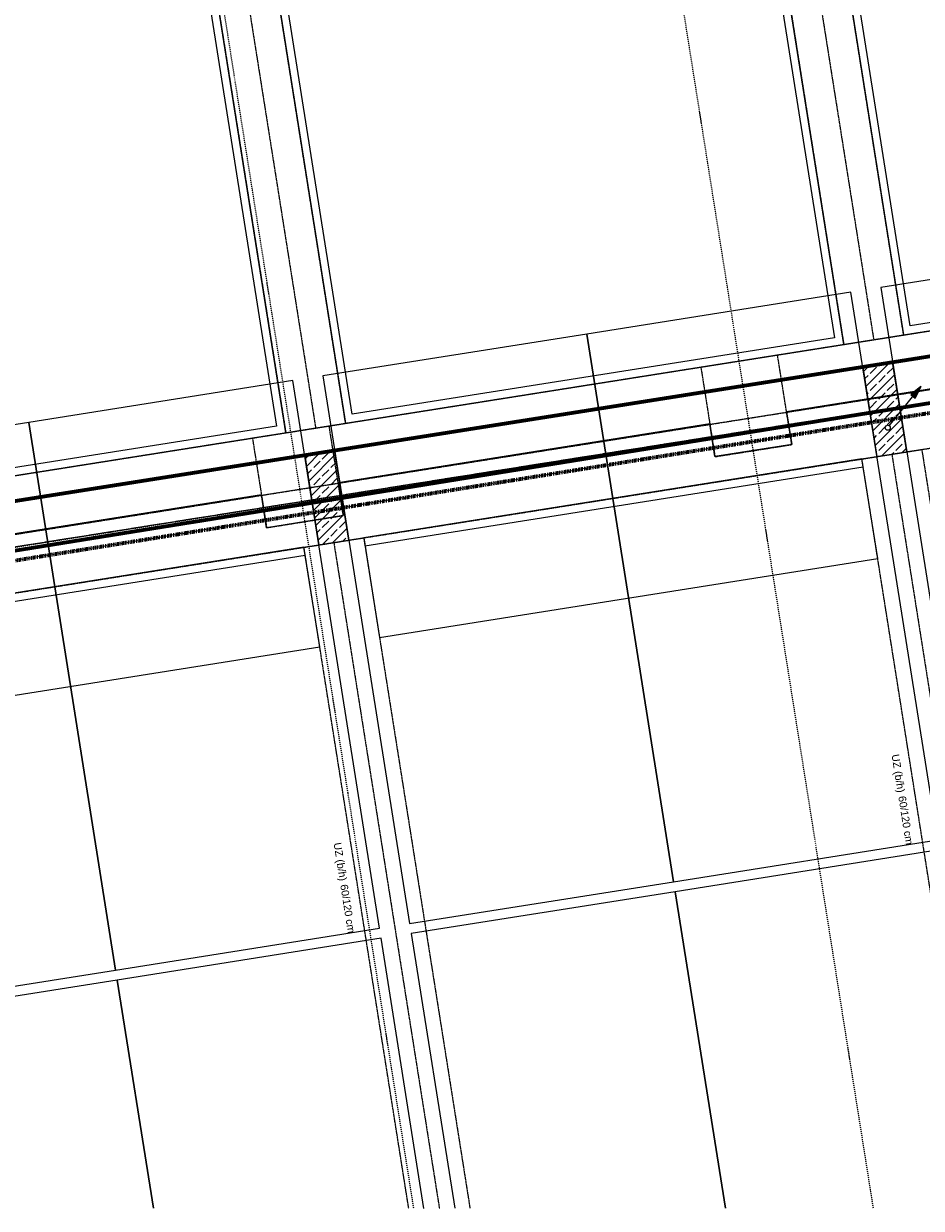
# Model space of a CAD drawing. Header units: millimetres. Extents: x 1523 to 75153, y -41886 to 10268.
# Tile 2 of 54: x 28478 to 37375, y -38700 to -26951. Entities that reach past the tile are written whole.
import ezdxf

# ---------------------------------------------------------------- set-up
doc = ezdxf.new("R2010")
doc.units = ezdxf.units.MM
for name, pattern in [('_Projekt 07 -  _  -  _  -  _  -', [7.5, 3.5, -2, 0, -2]), ('CAx_nichtHalbton', [20001.0584, 10000, -0.5292, 10000, -0.5292]), ('IMPORT-STRICHPUNKT _7_', [20, 10, -5, 0, -5]), ('IMPORT-VERDECKT _8_', [7.5, 5, -2.5]), ('Rasterlinie', [22.225, 12.7, -3.175, 3.175, -3.175])]:
    doc.linetypes.add(name, pattern=pattern)
for name, color, linetype, lineweight, true_color in [('20 A--Träger _ Deckenkonstruktion', 7, 'IMPORT-VERDECKT _8_', 13, 0x656565), ('50 A--Möblierung', 7, 'Continuous', 13, 0x656565), ('90 A--Achsraster _1_50_', 7, 'IMPORT-STRICHPUNKT _7_', 13, 0x656565), ('97 A--Etiketten _ Deckensprung', 7, 'Continuous', 13, 0x656565), ('97 A--Etiketten _ Träger', 7, 'Continuous', 13, 0x656565), ('Neubau_10 A--Stütze', 7, 'Continuous', 13, 0x656565), ('Neubau_10 VSI--Wärmeschutz _veritkal_', 7, 'Continuous', 13, 0x656565), ('Neubau_20 A--Träger _ Deckenkonstruktion', 7, 'IMPORT-VERDECKT _8_', 13, 0x656565), ('Neubau_20 VSI--Wärmeschutz _horizontal_ S_D', 7, 'Continuous', 13, 0x656565), ('Neubau_30 A--Träger _ Dachkonstruktion', 7, 'IMPORT-VERDECKT _8_', 13, 0x656565), ('Xref_706_5_--_ÜP_-1_000_16_Übersichtsplan UG_IFC 2025_01_13_dwg', 7, 'Continuous', 13, 0x767676), ('XX', 7, 'Continuous', 18, 0x804040)]:
    doc.layers.add(name, color=color, linetype=linetype, lineweight=lineweight, true_color=true_color)
for name, color, linetype, lineweight in [('A-____-NOTE-TEXT', 7, 'Continuous', 13), ('Ex_LE-Trasse', 7, 'Continuous', 18), ('S-GRID-____-OTLN', 7, 'Continuous', 9)]:
    doc.layers.add(name, color=color, linetype=linetype, lineweight=lineweight)
doc.styles.add('Arial', font='arial.ttf', dxfattribs={"height": 75})
pattern_1 = [(131.336, (0, 0), (90.10192, 79.25683), []), (131.336, (-45.05, -39.63), (90.10192, 79.25683), [90, -30])]

# ---------------------------------------------------------------- blocks, each defined once
blk = doc.blocks.new('ELT_Leerrohr_Steigepfeil 1_50 - Anfang rauf-28785750-SuD_-1UG gesamt Plot  - Blatt 2')
at = {"layer": 'Ex_LE-Trasse'}
blk.add_circle((0, 0), 25.1, dxfattribs=at)
blk = doc.blocks.new('Xref_706_5_--_ÜP_-1_000_11_Übersichtsplan UG_IFC 2024_09_30_dwg_Standard-Rastermarker_12-V5-SuD_-1UG gesamt Plot  - Blatt 2')
at = {"layer": '90 A--Achsraster _1_50_', "color": 9, "true_color": 0xcbcbcb}
blk.add_line((0, 0), (28500, 0), dxfattribs=at)
blk = doc.blocks.new('Xref_706_5_--_ÜP_-1_000_11_Übersichtsplan UG_IFC 2024_09_30_dwg_Standard-Rastermarker_24-41960578-SuD_-1UG gesamt Plot  - Blatt 2')
at = {"layer": '90 A--Achsraster _1_50_', "color": 9, "true_color": 0xcbcbcb}
blk.add_line((37191, 0), (92370, 0), dxfattribs=at)
blk = doc.blocks.new('Xref_706_5_--_ÜP_-1_000_16_Übersichtsplan UG_IFC 2025_01_13_dwg-35469238-SuD_-1UG gesamt Plot  - Blatt 2')
at = {"layer": 'Neubau_10 A--Stütze', "true_color": 0xcbcbcb}
h = blk.add_hatch(dxfattribs=at)
h.set_pattern_fill('FP_2', color=9, style=0, pattern_type=2)
h.set_pattern_definition(pattern_1)
h.paths.add_polyline_path([(27810, -54637), (27782, -54339), (26886, -54422), (26914, -54721), (26964, -54716)])
h = blk.add_hatch(dxfattribs=at)
h.set_pattern_fill('FP_2', color=9, style=0, pattern_type=2)
h.set_pattern_definition(pattern_1)
h.paths.add_polyline_path([(28331, -60213), (28303, -59914), (27407, -59998), (27435, -60297), (28271, -60219)])
at = {"layer": '20 A--Träger _ Deckenkonstruktion', "color": 9, "true_color": 0xcbcbcb}
for p, q in [((28297, -72218), (23827, -24357)), ((29442, -72111), (25413, -28979)), ((27190, -54185), (26078, -42280)), ((27185, -54182), (26961, -51789)), ((27308, -55503), (27189, -54224)), ((28230, -65322), (27195, -54233)), ((27727, -59983), (27380, -56269)), ((28145, -64464), (27798, -60750))]:
    blk.add_line(p, q, dxfattribs=at)
at = {"layer": '20 A--Träger _ Deckenkonstruktion', "color": 9, "true_color": 0xcbcbcb, "flags": 128}
for points in [[(28415, -73485), (23976, -25955), (24922, -25866), (24675, -23221), (23729, -23309)], [(26812, -56322), (27708, -56239), (27637, -55472), (26741, -55556)], [(27231, -60803), (28127, -60719), (28055, -59953), (27159, -60036)]]:
    blk.add_lwpolyline(points, dxfattribs=at)
at = {"layer": '50 A--Möblierung', "color": 9, "true_color": 0xcbcbcb, "flags": 128}
for points in [[(31615, -53981), (31346, -51093), (25870, -51605), (26139, -54492)], [(31890, -56918), (31643, -54279), (26167, -54791), (26414, -57429)], [(32136, -59556), (31890, -56918), (26414, -57429), (26660, -60068)], [(32411, -62494), (32164, -59855), (26688, -60367), (26934, -63005)], [(32657, -65132), (32411, -62494), (26934, -63005), (27181, -65644)]]:
    blk.add_lwpolyline(points, close=True, dxfattribs=at)
for points in [[(35326, -53935), (31743, -54270), (31989, -56908), (35154, -56613)], [(35154, -56613), (31989, -56908), (32236, -59547), (34983, -59290)], [(34964, -59594), (32264, -59846), (32510, -62484), (34792, -62271)], [(34792, -62271), (32510, -62484), (32757, -65123), (34621, -64949)]]:
    blk.add_lwpolyline(points, dxfattribs=at)
at = {"layer": '90 A--Achsraster _1_50_', "color": 9, "true_color": 0xcbcbcb}
for p, q in [((35248, -55148), (30389, -55602)), ((34957, -59695), (30807, -60082))]:
    blk.add_line(p, q, dxfattribs=at)
at = {"layer": '97 A--Etiketten _ Deckensprung', "color": 9, "true_color": 0xcbcbcb, "flags": 128}
for points in [[(23991, -18590), (27040, -51234), (29123, -73530)], [(25034, -31155), (25309, -34096), (25637, -34065), (25709, -34832), (25380, -34863), (25727, -38576), (26056, -38546), (26132, -39362), (25804, -39393), (26048, -42011), (26377, -41981), (26453, -42797), (26124, -42828), (26471, -46542), (26800, -46511), (26871, -47278), (26543, -47308), (26890, -51022), (27218, -50992), (27290, -51758), (26961, -51789), (27185, -54182)], [(27189, -54224), (27308, -55503), (27637, -55472), (27708, -56239), (27380, -56269), (27727, -59983), (28055, -59953), (28127, -60719), (27798, -60750), (28145, -64464), (28474, -64433), (28546, -65200), (28217, -65230), (28225, -65319)]]:
    blk.add_lwpolyline(points, dxfattribs=at)
at = {"layer": 'Neubau_10 A--Stütze', "color": 9, "true_color": 0xcbcbcb, "flags": 128}
for points in [[(27810, -54637), (27782, -54339), (26886, -54422), (26914, -54721)], [(28331, -60213), (28303, -59914), (27407, -59998), (27435, -60297)]]:
    blk.add_lwpolyline(points, close=True, dxfattribs=at)
at = {"layer": 'Neubau_10 VSI--Wärmeschutz _veritkal_', "color": 9, "true_color": 0xcbcbcb, "flags": 128}
for points in [[(14968, -55305), (13821, -55412), (13829, -55491), (26623, -54296), (26366, -51549), (16212, -52497), (14719, -52636), (13572, -52744), (13580, -52823), (14726, -52716), (16220, -52577), (26294, -51636), (26536, -54224), (16461, -55165), (14968, -55305)], [(16532, -55922), (26607, -54981), (27057, -59800), (16981, -60741), (15488, -60880), (14342, -60987), (14350, -61067), (27144, -59872), (26679, -54894), (13885, -56089), (13892, -56168), (15038, -56061), (16532, -55922)], [(16008, -66456), (14923, -66558), (14930, -66637), (27665, -65448), (27200, -60469), (14405, -61664), (14413, -61744), (15559, -61637), (17052, -61498), (27128, -60556), (27578, -65375), (17502, -66317), (16008, -66456)]]:
    blk.add_lwpolyline(points, dxfattribs=at)
for points in [[(28289, -59765), (28369, -59758), (27903, -54779), (27824, -54787)], [(28809, -65341), (28889, -65333), (28424, -60355), (28345, -60362)]]:
    blk.add_lwpolyline(points, close=True, dxfattribs=at)
at = {"layer": 'Neubau_20 A--Träger _ Deckenkonstruktion', "color": 9, "true_color": 0xcbcbcb}
for p, q in [((13608, -55813), (26651, -54595)), ((14129, -61389), (27172, -60171))]:
    blk.add_line(p, q, dxfattribs=at)
at = {"layer": 'Neubau_20 A--Träger _ Deckenkonstruktion', "color": 9, "true_color": 0xcbcbcb, "flags": 128}
for points in [[(26623, -54296), (13580, -55515), (13636, -56112), (26679, -54894)], [(27144, -59872), (14101, -61090), (14157, -61688), (27200, -60469)]]:
    blk.add_lwpolyline(points, close=True, dxfattribs=at)
at = {"layer": 'Neubau_20 VSI--Wärmeschutz _horizontal_ S_D', "color": 9, "true_color": 0xcbcbcb, "flags": 128}
for points in [[(28289, -59765), (29284, -59672), (28819, -54694), (27824, -54787)], [(28810, -65341), (29805, -65248), (29340, -60269), (28344, -60362)]]:
    blk.add_lwpolyline(points, close=True, dxfattribs=at)
at = {"layer": 'Neubau_30 A--Träger _ Dachkonstruktion', "color": 9, "true_color": 0xcbcbcb}
for p, q in [((27796, -54488), (35336, -53784)), ((28317, -60064), (34973, -59442))]:
    blk.add_line(p, q, dxfattribs=at)
at = {"layer": 'Neubau_30 A--Träger _ Dachkonstruktion', "color": 9, "true_color": 0xcbcbcb, "flags": 128}
for points in [[(35316, -54087), (27824, -54787), (27768, -54189), (35355, -53481)], [(34954, -59745), (28345, -60362), (28289, -59765), (34993, -59139)]]:
    blk.add_lwpolyline(points, dxfattribs=at)
for name, p, rotation in [('Xref_706_5_--_ÜP_-1_000_11_Übersichtsplan UG_IFC 2024_09_30_dwg_Standard-Rastermarker_24-41960578-SuD_-1UG gesamt Plot  - Blatt 2', (32582, -110560), 95.33628353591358), ('Xref_706_5_--_ÜP_-1_000_11_Übersichtsplan UG_IFC 2024_09_30_dwg_Standard-Rastermarker_12-V5-SuD_-1UG gesamt Plot  - Blatt 2', (30389, -55602), 185.3362835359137), ('Xref_706_5_--_ÜP_-1_000_11_Übersichtsplan UG_IFC 2024_09_30_dwg_Standard-Rastermarker_12-V5-SuD_-1UG gesamt Plot  - Blatt 2', (30807, -60082), 185.3362835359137)]:
    blk.add_blockref(name, p, dxfattribs=dict(rotation=rotation))
at = {"layer": '97 A--Etiketten _ Träger', "char_height": 75, "attachment_point": 1, "rotation": 5.3363, "line_spacing_factor": 0.941778, "style": 'Arial'}
for s, insert, width in [('UZ (b/h)', (30764, -54607), 458.19), ('60/120 cm', (31182, -54567), 584.9), ('UZ (b/h)', (31285, -60182), 458.19), ('60/120 cm', (31703, -60143), 584.9)]:
    blk.add_mtext(s, dxfattribs=dict(at, insert=insert, width=width))

msp = doc.modelspace()

# ---------------------------------------------------------------- hatches: boundary and pattern name
at = {"layer": 'A-____-NOTE-TEXT'}
msp.add_hatch(color=256, dxfattribs=at).paths.add_polyline_path([(37314.973, -30664.029), (37370.644, -30548.449), (37269.941, -30627.927)])

# ---------------------------------------------------------------- linework, layer by layer
at = {"layer": 'A-____-NOTE-TEXT', "lineweight": 9}
for p, q in [((37057.896, -30938.563), (37370.644, -30548.449)), ((37370.644, -30548.449), (37269.941, -30627.927)), ((37370.644, -30548.449), (37269.941, -30627.927)), ((37314.973, -30664.029), (37370.644, -30548.449)), ((37370.644, -30548.449), (37314.973, -30664.029)), ((37269.941, -30627.927), (37314.973, -30664.029)), ((37269.941, -30627.927), (37314.973, -30664.029)), ((37269.941, -30627.927), (37314.973, -30664.029))]:
    msp.add_line(p, q, dxfattribs=at)
at = {"layer": 'S-GRID-____-OTLN', "linetype": 'Rasterlinie', "lineweight": 25}
msp.add_line((73944.576, -24927.191), (16884.88, -33964.559), dxfattribs=at)
at = {"layer": 'XX', "color": 7, "linetype": 'CAx_nichtHalbton', "lineweight": 70, "true_color": 0xffffff}
for p, q in [((39964.831, -29853.445), (18164.802, -33306.23)), ((40028.637, -30298.948), (18164.802, -33830.105))]:
    msp.add_line(p, q, dxfattribs=at)
at = {"layer": 'XX', "color": 5, "linetype": '_Projekt 07 -  _  -  _  -  _  -', "lineweight": 70, "true_color": 0x0000ff}
msp.add_line((18164.802, -33926.232), (40059.661, -30390.065), dxfattribs=at)

# ---------------------------------------------------------------- block references
at = {"layer": 'Ex_LE-Trasse', "rotation": 6.33185823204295}
msp.add_blockref('ELT_Leerrohr_Steigepfeil 1_50 - Anfang rauf-28785750-SuD_-1UG gesamt Plot  - Blatt 2', (37042.239, -30958.181), dxfattribs=at)
at = {"layer": 'Xref_706_5_--_ÜP_-1_000_16_Übersichtsplan UG_IFC 2025_01_13_dwg', "color": 9, "true_color": 0xcbcbcb, "rotation": 273.6637164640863}
msp.add_blockref('Xref_706_5_--_ÜP_-1_000_16_Übersichtsplan UG_IFC 2025_01_13_dwg-35469238-SuD_-1UG gesamt Plot  - Blatt 2', (89683.72, 0), dxfattribs=at)

doc.saveas('drawing.dxf')
